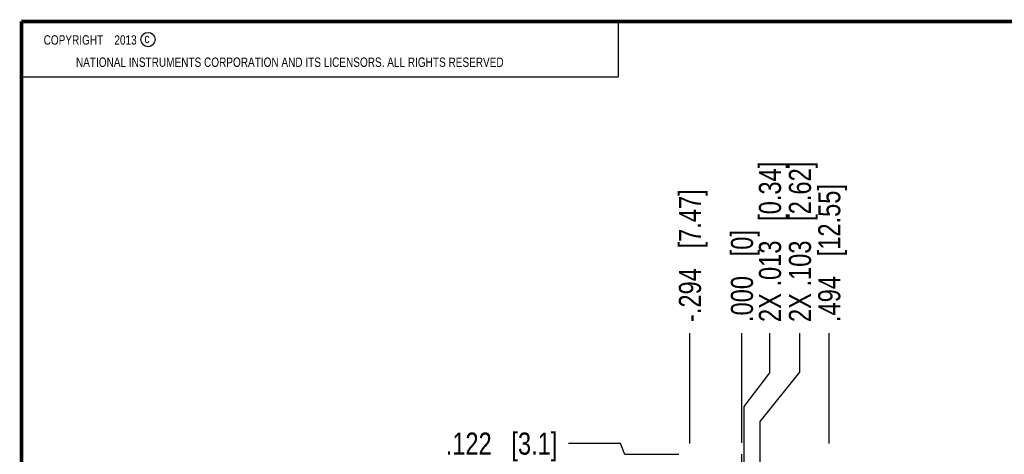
# Model space of a CAD drawing. Header units: inches. Extents: x 0.2 to 16.8, y 0.1 to 10.8.
# Tile 11 of 20: x 0.2 to 5.8, y 8.3 to 10.8. Entities that reach past the tile are written whole.
import ezdxf

# ---------------------------------------------------------------- set-up
doc = ezdxf.new("R2010")
doc.units = ezdxf.units.IN
doc.header["$LTSCALE"] = 0.935
doc.header["$MEASUREMENT"] = 0
doc.linetypes.add('CENTER', pattern=[0.6, 0.375, -0.075, 0.075, -0.075])
doc.layers.get('0').update_dxf_attribs({"linetype": 'CONTINUOUS'})
for name, color, linetype in [('DEFAULT_1', 7, 'CENTER'), ('DETAIL', 7, 'CONTINUOUS'), ('DIMENSIONS', 7, 'CONTINUOUS')]:
    doc.layers.add(name, color=color, linetype=linetype)
doc.styles.get("Standard").update_dxf_attribs({"font": 'txt', "width": 0.8})
doc.dimstyles.new('DIMSTYLE_2', dxfattribs={"dimtxt": 0.125, "dimasz": 0.18, "dimexe": 0.18, "dimexo": 0.0625, "dimgap": 0.09, "dimtad": 0, "dimtih": 1, "dimtoh": 1, "dimdec": 3, "dimzin": 4, "dimdsep": 46, "dimtxsty": 'STANDARD', "dimblk": '_FILLED', "dimblk1": '_FILLED', "dimblk2": '_FILLED', "dimcen": 0.09, "dimadec": 0, "dimazin": 0, "dimtp": 0.001, "dimtm": 0.001, "dimtfac": 1, "dimtdec": 3, "dimtofl": 0, "dimtmove": 0, "dimatfit": 3, "dimldrblk": '_FILLED', "dimfxl": 1, "dimtolj": 1, "dimtzin": 4, "dimarcsym": 0})

# ---------------------------------------------------------------- blocks, each defined once
blk = doc.blocks.new('*D4')
at = {"layer": 'DIMENSIONS', "color": 2, "linetype": 'CONTINUOUS'}
for p, q in [((3.6395, 8.37), (3.3444, 8.37)), ((3.6638, 8.3079), (3.6395, 8.37)), ((3.9694, 8.3079), (3.6638, 8.3079))]:
    blk.add_line(p, q, dxfattribs=at)
at = {"layer": 'DIMENSIONS', "color": 2, "linetype": 'CONTINUOUS', "insert": (3.2819, 8.4325), "char_height": 0.125, "width": 1.025, "attachment_point": 3, "line_spacing_factor": 0.9}
blk.add_mtext('.122{\\Ftxt.shx;\\W1.000000;\\H0.125000; }[3.1]', dxfattribs=at)
blk = doc.blocks.new('_FILLED')
at = {"color": 0, "linetype": 'BYBLOCK'}
blk.add_solid([(0, 0), (-1, 0.174), (-1, -0.174)], dxfattribs=at)
blk = doc.blocks.new('*D11')
at = {"layer": 'DIMENSIONS', "color": 2, "linetype": 'CONTINUOUS'}
blk.add_line((4.0319, 8.3704), (4.0319, 8.9954), dxfattribs=at)
at = {"layer": 'DIMENSIONS', "color": 2, "linetype": 'CONTINUOUS', "insert": (3.9694, 9.0579), "char_height": 0.125, "width": 1.225, "attachment_point": 1, "rotation": 90, "line_spacing_factor": 0.9}
blk.add_mtext('-.294{\\Ftxt.shx;\\W1.000000;\\H0.125000; }[7.47]', dxfattribs=at)
blk = doc.blocks.new('*D12')
at = {"layer": 'DIMENSIONS', "color": 2, "linetype": 'CONTINUOUS'}
blk.add_line((4.3259, 8.3735), (4.3259, 8.9954), dxfattribs=at)
at = {"layer": 'DIMENSIONS', "color": 2, "linetype": 'CONTINUOUS', "insert": (4.2634, 9.0579), "char_height": 0.125, "width": 0.825, "attachment_point": 1, "rotation": 90, "line_spacing_factor": 0.9}
blk.add_mtext('.000{\\Ftxt.shx;\\W1.000000;\\H0.125000; }[0]', dxfattribs=at)
blk = doc.blocks.new('*D13')
at = {"layer": 'DIMENSIONS', "color": 2, "linetype": 'CONTINUOUS'}
blk.add_line((4.8199, 8.3704), (4.8199, 8.9954), dxfattribs=at)
at = {"layer": 'DIMENSIONS', "color": 2, "linetype": 'CONTINUOUS', "insert": (4.7574, 9.0579), "char_height": 0.125, "width": 1.225, "attachment_point": 1, "rotation": 90, "line_spacing_factor": 0.9}
blk.add_mtext('.494{\\Ftxt.shx;\\W1.000000;\\H0.125000; }[12.55]', dxfattribs=at)
blk = doc.blocks.new('*D14')
at = {"layer": 'DIMENSIONS', "color": 2, "linetype": 'CONTINUOUS'}
for p, q in [((4.654, 8.7742), (4.654, 8.9954)), ((4.4289, 8.4955), (4.654, 8.7742)), ((4.4289, 5.924), (4.4289, 8.4955))]:
    blk.add_line(p, q, dxfattribs=at)
at = {"layer": 'DIMENSIONS', "color": 2, "linetype": 'CONTINUOUS', "insert": (4.5915, 9.0579), "char_height": 0.125, "width": 1.425, "attachment_point": 1, "rotation": 90, "line_spacing_factor": 0.9}
blk.add_mtext('2X .103{\\Ftxt.shx;\\W1.000000;\\H0.125000; }[2.62]', dxfattribs=at)
blk = doc.blocks.new('*D15')
at = {"layer": 'DIMENSIONS', "color": 2, "linetype": 'CONTINUOUS'}
for p, q in [((4.4846, 8.7704), (4.4846, 8.9954)), ((4.3393, 8.579), (4.4846, 8.7704)), ((4.3393, 7.2897), (4.3393, 8.579))]:
    blk.add_line(p, q, dxfattribs=at)
at = {"layer": 'DIMENSIONS', "color": 2, "linetype": 'CONTINUOUS', "insert": (4.4221, 9.0579), "char_height": 0.125, "width": 1.425, "attachment_point": 1, "rotation": 90, "line_spacing_factor": 0.9}
blk.add_mtext('2X .013{\\Ftxt.shx;\\W1.000000;\\H0.125000; }[0.34]', dxfattribs=at)

msp = doc.modelspace()

# ---------------------------------------------------------------- linework, layer by layer
at = {"color": 2, "linetype": 'CONTINUOUS'}
for p, q in [((0.25, 10.7586), (3.625, 10.7586)), ((0.25, 10.7586), (0.25, 10.4456)), ((3.625, 10.7586), (3.625, 10.4456)), ((0.25, 10.4456), (3.625, 10.4456))]:
    msp.add_line(p, q, dxfattribs=at)
at = {"color": 7, "linetype": 'CONTINUOUS', "const_width": 0.02}
for points in [[(0.25, 10.7586), (0.25, 0.2586)], [(16.75, 10.7586), (0.25, 10.7586)]]:
    msp.add_lwpolyline(points, dxfattribs=at)
at = {"color": 2, "linetype": 'CONTINUOUS'}
msp.add_circle((0.9659, 10.6562), 0.0403, dxfattribs=at)
at = {"layer": 'DEFAULT_1', "color": 7, "linetype": 'CENTER'}
msp.add_line((4.3259, 8.1859), (4.3259, 8.311), dxfattribs=at)

# ---------------------------------------------------------------- texts
at = {"color": 2, "linetype": 'CONTINUOUS', "char_height": 0.053, "attachment_point": 1, "line_spacing_factor": 0.9}
for s, insert, width in [('c', (0.946, 10.6893), 0.0424), ('NATIONAL INSTRUMENTS CORPORATION AND ITS LICENSORS. ALL RIGHTS RESERVED', (0.5583, 10.5546), 3.0104)]:
    msp.add_mtext(s, dxfattribs=dict(at, insert=insert, width=width))
at = {"layer": 'DETAIL', "color": 2, "linetype": 'CONTINUOUS', "insert": (0.3125, 10.6805), "char_height": 0.053, "width": 0.8904, "attachment_point": 1, "line_spacing_factor": 0.9}
msp.add_mtext('    COPYRIGHT    2013', dxfattribs=at)

# ---------------------------------------------------------------- dimensions: what is measured, and where the dimension line sits
at = {"layer": 'DIMENSIONS', "color": 2, "linetype": 'CONTINUOUS'}
for feature_location, offset, dtype, origin, text, picture, middle in [((4.4289, 5.924), (0.2251, 3.0714), 0, (4.3259, 5.8824), '2X <>', '*D14', (4.654, 9.7704)), ((4.3392655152, 7.2896769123), (0.1453329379, 1.7056780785), 0, (4.3259033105, 7.2271769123), '2X <>', '*D15', (4.4845984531, 9.7703549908)), ((4.0319, 8.3704), (0, 0.625), 1, (4.3259, 8.311), '-<>', '*D11', (4.0319, 9.6704))]:
    dim = msp.add_ordinate_dim(feature_location=feature_location, offset=offset, dtype=dtype, origin=origin, text=text, dimstyle='DIMSTYLE_2', dxfattribs=at)
    dim.commit()
    dim.dimension.update_dxf_attribs({"geometry": picture, "text_midpoint": middle})
for feature_location, offset, dtype, origin, picture, middle in [((4.8199, 8.3704), (0, 0.625), 1, (4.3259, 8.3079), '*D13', (4.8199, 9.6704)), ((4.3259033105, 8.3734549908), (0, 0.6219), 1, (4.3259033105, 8.3109549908), '*D12', (4.3259033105, 9.4703549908)), ((3.9694, 8.3079), (-0.625, 0.0622), 0, (4.2008, 8.1859), '*D4', (2.5194, 8.37))]:
    dim = msp.add_ordinate_dim(feature_location=feature_location, offset=offset, dtype=dtype, origin=origin, dimstyle='DIMSTYLE_2', dxfattribs=at)
    dim.commit()
    dim.dimension.update_dxf_attribs({"geometry": picture, "text_midpoint": middle})

doc.saveas('drawing.dxf')
